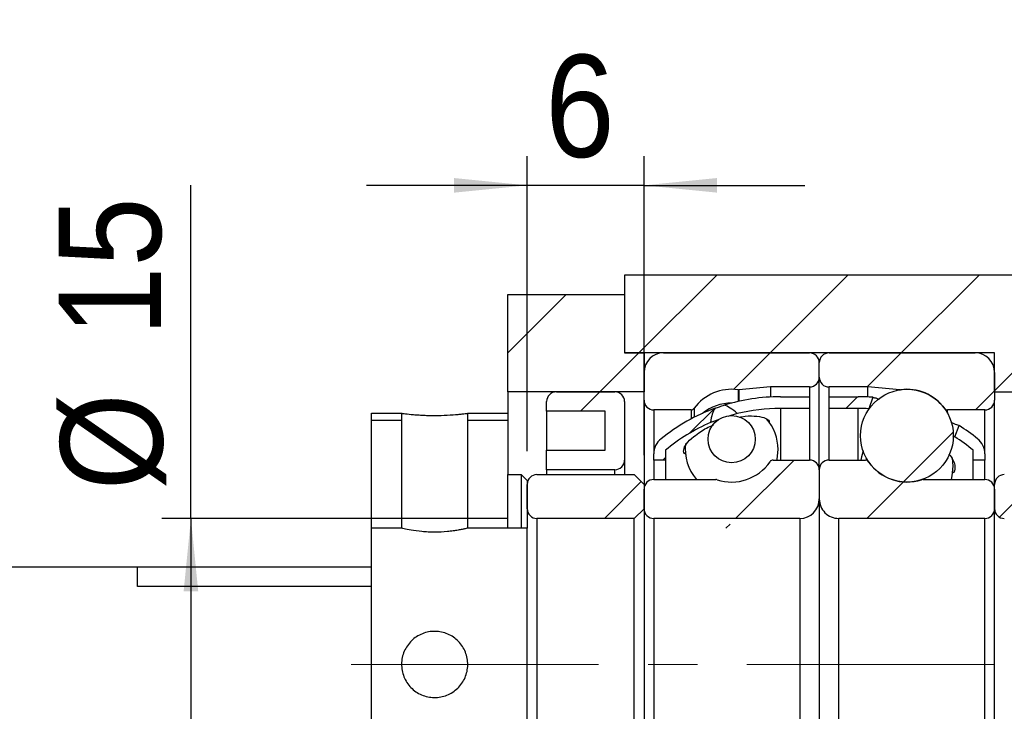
# Model space of a CAD drawing. Header units: millimetres. Extents: x 57 to 400, y 0 to 298.
# Tile 4 of 7: x 301 to 352, y 72 to 108. Entities that reach past the tile are written whole.
import ezdxf

# ---------------------------------------------------------------- set-up
doc = ezdxf.new("R2010")
doc.units = ezdxf.units.MM
doc.header["$LTSCALE"] = 1.5
doc.linetypes.add('CENTERX2', pattern=[20.319999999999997, 12.7, -2.54, 2.54, -2.54])
doc.layers.add('FORMAT', color=7, linetype='Continuous')
doc.styles.add('SLDTEXTSTYLE1', font='GOTHIC.TTF', dxfattribs={"width": 0.913})
doc.styles.get("Standard").update_dxf_attribs({"font": 'GOTHIC.TTF'})
doc.dimstyles.new('SLDDIMSTYLE0', dxfattribs={"dimtxt": 5.25, "dimasz": 3.75, "dimexe": 0, "dimexo": 0.0625, "dimgap": 1.3125, "dimtad": 1, "dimrnd": 1e-09, "dimzin": 12, "dimdsep": 46, "dimtxsty": 'SLDTEXTSTYLE1', "dimsah": 1, "dimcen": 0.09, "dimadec": 0, "dimazin": 3, "dimtfac": 1, "dimtofl": 0, "dimtmove": 0, "dimatfit": 3, "dimfxl": 0, "dimfrac": 2, "dimtolj": 1, "dimtzin": 12, "dimarcsym": 0})
doc.dimstyles.new('SLDDIMSTYLE1', dxfattribs={"dimtxt": 5.25, "dimasz": 3.75, "dimexe": 0, "dimexo": 0.0625, "dimgap": 1.3125, "dimtad": 1, "dimrnd": 1e-09, "dimzin": 12, "dimdsep": 46, "dimtxsty": 'SLDTEXTSTYLE1', "dimsah": 1, "dimcen": 0.09, "dimadec": 0, "dimazin": 3, "dimtfac": 1, "dimtmove": 0, "dimatfit": 0, "dimfxl": 0, "dimfrac": 2, "dimtolj": 1, "dimtzin": 12, "dimarcsym": 0})
doc.dimstyles.new('SLDDIMSTYLE2', dxfattribs={"dimtxt": 0.18, "dimasz": 3.75, "dimexe": 0, "dimexo": 0.0625, "dimgap": 0, "dimtad": 0, "dimtih": 1, "dimtoh": 1, "dimdec": 0, "dimrnd": 1e-09, "dimzin": 0, "dimdsep": 46, "dimtxsty": 'Standard', "dimsah": 1, "dimcen": 0.09, "dimadec": 0, "dimazin": 0, "dimtfac": 3.75, "dimtdec": 0, "dimtofl": 0, "dimtmove": 0, "dimatfit": 3, "dimfxl": 0, "dimfrac": 2, "dimtolj": 1, "dimtzin": 0, "dimarcsym": 0})
pattern_1 = [(45, (0, 0), (-3.367596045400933, 3.367596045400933), [])]

# ---------------------------------------------------------------- blocks, each defined once
blk = doc.blocks.new('_D_11')
at = {"layer": 'FORMAT', "color": 7}
for p, q in [((327.1370986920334, 85.35521383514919), (327.1370986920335, 100.5125487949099)), ((333.1370986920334, 85.15517241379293), (333.1370986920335, 100.5125487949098)), ((327.1370986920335, 99.01254879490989), (318.8870986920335, 99.01254879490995)), ((333.1370986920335, 99.01254879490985), (327.1370986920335, 99.01254879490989)), ((333.1370986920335, 99.01254879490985), (341.3870986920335, 99.01254879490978))]:
    blk.add_line(p, q, dxfattribs=at)
for points in [[(327.1370986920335, 99.01254879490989), (323.3870986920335, 99.38754879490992), (323.3870986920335, 98.63754879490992)], [(333.1370986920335, 99.01254879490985), (336.8870986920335, 98.63754879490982), (336.8870986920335, 99.38754879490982)]]:
    blk.add_solid(points, dxfattribs=at)
at = {"layer": 'FORMAT', "color": 7, "insert": (328.0643676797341, 105.7186032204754), "char_height": 5.25, "attachment_point": 1, "style": 'SLDTEXTSTYLE1'}
blk.add_mtext('6', dxfattribs=at)
blk = doc.blocks.new('_D_12')
at = {"layer": 'FORMAT', "color": 7}
for p, q in [((309.8723153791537, 81.90517241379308), (309.8723153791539, 99.02796554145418)), ((326.1370986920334, 81.90517241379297), (308.3723153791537, 81.9051724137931)), ((309.8723153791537, 81.90517241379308), (309.8723153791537, 66.90517241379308)), ((326.1370986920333, 66.90517241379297), (308.3723153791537, 66.9051724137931))]:
    blk.add_line(p, q, dxfattribs=at)
for points in [[(309.8723153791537, 81.90517241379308), (309.4973153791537, 78.15517241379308), (310.2473153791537, 78.15517241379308)], [(309.8723153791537, 66.90517241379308), (310.2473153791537, 70.65517241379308), (309.4973153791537, 70.65517241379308)]]:
    blk.add_solid(points, dxfattribs=at)
at = {"layer": 'FORMAT', "color": 7, "char_height": 5.25, "attachment_point": 1, "rotation": 90, "style": 'SLDTEXTSTYLE1'}
for s, insert in [('15', (303.0860524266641, 91.26963126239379)), ('%%c', (303.1662606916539, 83.35197516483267))]:
    blk.add_mtext(s, dxfattribs=dict(at, insert=insert))

msp = doc.modelspace()

# ---------------------------------------------------------------- hatches: boundary and pattern name
at = {"linetype": 'Continuous', "lineweight": 18}
h = msp.add_hatch(dxfattribs=at)
h.set_pattern_fill('ANSI31', scale=1.5, style=0)
h.set_pattern_definition(pattern_1)
h.paths.add_polyline_path([(351.1370986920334, 88.4051724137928), (357.1370986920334, 88.40517241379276), (357.1370986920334, 94.40517241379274), (332.1370986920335, 94.40517241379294), (332.1370986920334, 90.40517241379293), (351.1370986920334, 90.4051724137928)], flags=0)
h = msp.add_hatch(dxfattribs=at)
h.set_pattern_fill('ANSI31', scale=1.5, style=0)
h.set_pattern_definition(pattern_1)
h.paths.add_polyline_path([(333.1370986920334, 88.40517241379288), (333.1370986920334, 90.40517241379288), (332.1370986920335, 90.40517241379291), (332.1370986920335, 93.40517241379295), (326.1370986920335, 93.405172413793), (326.1370986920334, 88.40517241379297)], flags=0)
h = msp.add_hatch(dxfattribs=at)
h.set_pattern_fill('ANSI31', scale=1.5, style=0)
h.set_pattern_definition(pattern_1)
edge = h.paths.add_edge_path(flags=0)
edge.add_arc((341.6370986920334, 89.90517241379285), 0.4999999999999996, 1.628443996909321e-12, 90)
edge.add_line((341.6370986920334, 90.40517241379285), (334.1370986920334, 90.40517241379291))
edge.add_arc((334.1370986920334, 89.4051724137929), 1.000000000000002, 90, 179.9999999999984)
edge.add_line((333.1370986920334, 89.40517241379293), (333.1370986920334, 87.98017241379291))
edge.add_arc((333.6370986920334, 87.98017241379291), 0.5000000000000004, 180, 270.0000000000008)
edge.add_line((333.6370986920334, 87.48017241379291), (335.5544977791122, 87.4801724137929))
edge.add_arc((335.5544977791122, 87.6801724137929), 0.2000000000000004, 270.0000000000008, 323.786269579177)
edge.add_arc((337.6370986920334, 86.15517241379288), 2.38125, 82.10725288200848, 143.7862695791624, ccw=False)
edge.add_arc((337.9915537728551, 88.71196985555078), 0.2000000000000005, 262.107252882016, 274.9999999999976)
edge.add_line((338.0089849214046, 88.51273091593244), (339.6370986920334, 88.65517241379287))
edge.add_line((339.6370986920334, 88.65517241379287), (341.6370986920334, 88.65517241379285))
edge.add_arc((341.6370986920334, 89.15517241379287), 0.5000000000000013, 270.0000000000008, 360.0000000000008)
edge.add_line((342.1370986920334, 89.15517241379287), (342.1370986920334, 89.90517241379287))
h = msp.add_hatch(dxfattribs=at)
h.set_pattern_fill('ANSI31', scale=1.5, style=0)
h.set_pattern_definition(pattern_1)
edge = h.paths.add_edge_path(flags=0)
edge.add_arc((342.6370986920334, 89.90517241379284), 0.4999999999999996, 90, 179.9999999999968)
edge.add_line((342.1370986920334, 89.90517241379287), (342.1370986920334, 89.15517241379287))
edge.add_arc((342.6370986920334, 89.15517241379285), 0.5000000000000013, 179.9999999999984, 270.0000000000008)
edge.add_line((342.6370986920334, 88.65517241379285), (344.6370986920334, 88.65517241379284))
edge.add_line((344.6370986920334, 88.65517241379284), (346.2652124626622, 88.51273091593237))
edge.add_arc((346.2826436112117, 88.71196985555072), 0.2000000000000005, 265.0000000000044, 277.8927471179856)
edge.add_arc((346.6370986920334, 86.15517241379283), 2.38125, 36.213730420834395, 97.89274711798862, ccw=False)
edge.add_arc((348.7196996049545, 87.6801724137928), 0.2000000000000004, 216.2137304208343, 270.0000000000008)
edge.add_line((348.7196996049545, 87.48017241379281), (350.6370986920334, 87.4801724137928))
edge.add_arc((350.6370986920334, 87.9801724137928), 0.5000000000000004, 270.0000000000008, 359.9999999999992)
edge.add_line((351.1370986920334, 87.98017241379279), (351.1370986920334, 89.4051724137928))
edge.add_arc((350.1370986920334, 89.4051724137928), 1.000000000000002, 0, 90)
edge.add_line((350.1370986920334, 90.4051724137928), (342.6370986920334, 90.40517241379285))
h = msp.add_hatch(dxfattribs=at)
h.set_pattern_fill('ANSI31', scale=1.5, style=0)
h.set_pattern_definition(pattern_1)
edge = h.paths.add_edge_path(flags=0)
edge.add_arc((346.6370986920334, 86.15517241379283), 2.38125, 0, 360)
h = msp.add_hatch(dxfattribs=at)
h.set_pattern_fill('ANSI31', scale=1.5, style=0)
h.set_pattern_definition(pattern_1)
edge = h.paths.add_edge_path(flags=0)
edge.add_line((331.1370986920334, 87.40517241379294), (331.1370986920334, 85.40517241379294))
edge.add_line((331.1370986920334, 85.40517241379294), (328.1370986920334, 85.40517241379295))
edge.add_line((328.1370986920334, 85.40517241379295), (328.1370986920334, 84.40517241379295))
edge.add_line((328.1370986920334, 84.40517241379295), (331.6370986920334, 84.40517241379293))
edge.add_arc((331.6370986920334, 84.90517241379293), 0.5, 270.0000000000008, 360.0000000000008)
edge.add_line((332.1370986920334, 84.90517241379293), (332.1370986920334, 87.90517241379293))
edge.add_arc((331.6370986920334, 87.90517241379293), 0.5, 0, 89.99999999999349)
edge.add_line((331.6370986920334, 88.40517241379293), (328.6370986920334, 88.40517241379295))
edge.add_arc((328.6370986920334, 87.90517241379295), 0.5, 90, 180)
edge.add_line((328.1370986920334, 87.90517241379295), (328.1370986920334, 87.40517241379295))
edge.add_line((328.1370986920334, 87.40517241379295), (331.1370986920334, 87.40517241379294))
h = msp.add_hatch(dxfattribs=at)
h.set_pattern_fill('ANSI31', scale=1.5, style=0)
h.set_pattern_definition(pattern_1)
edge = h.paths.add_edge_path(flags=0)
edge.add_line((340.1370986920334, 87.55517241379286), (341.6370986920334, 87.55517241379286))
edge.add_line((341.6370986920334, 87.55517241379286), (341.6370986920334, 88.15517241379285))
edge.add_line((341.6370986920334, 88.15517241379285), (340.1370986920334, 88.15517241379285))
edge.add_arc((340.1370986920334, 78.38482357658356), 9.770348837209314, 89.99999999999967, 107.1712624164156)
edge.add_ellipse((342.0302436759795, 74.40517241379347), major_axis=(-5.052195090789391, 13.30561857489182), ratio=0.1633584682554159, start_angle=341.5030892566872, end_angle=353.5834239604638, ccw=False)
edge.add_arc((340.1370986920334, 78.38482357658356), 9.170348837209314, 89.9999999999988, 103.93543493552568, ccw=False)
h = msp.add_hatch(dxfattribs=at)
h.set_pattern_fill('ANSI31', scale=1.5, style=0)
h.set_pattern_definition(pattern_1)
edge = h.paths.add_edge_path(flags=0)
edge.add_line((342.6370986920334, 87.55517241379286), (344.1370986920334, 87.55517241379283))
edge.add_arc((344.1370986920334, 78.38482357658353), 9.170348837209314, 86.65296107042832, 89.9999999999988, ccw=False)
edge.add_line((344.6724969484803, 87.53952982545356), (344.8917630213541, 88.12598357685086))
edge.add_arc((344.1370986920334, 78.38482357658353), 9.770348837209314, 85.57004646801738, 89.99999999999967)
edge.add_line((344.1370986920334, 88.15517241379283), (342.6370986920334, 88.15517241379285))
edge.add_line((342.6370986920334, 88.15517241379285), (342.6370986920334, 87.55517241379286))
h = msp.add_hatch(dxfattribs=at)
h.set_pattern_fill('ANSI31', scale=1.5, style=0)
h.set_pattern_definition(pattern_1)
edge = h.paths.add_edge_path(flags=0)
edge.add_arc((340.1370986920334, 78.38482357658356), 9.770348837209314, 110.0524846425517, 128.8374465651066)
edge.add_arc((334.6370986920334, 85.21629623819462), 1.000000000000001, 128.837446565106, 180)
edge.add_line((333.6370986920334, 85.21629623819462), (333.6370986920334, 84.90517241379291))
edge.add_line((333.6370986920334, 84.90517241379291), (334.2370986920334, 84.90517241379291))
edge.add_line((334.2370986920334, 84.90517241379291), (334.2370986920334, 85.4051724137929))
edge.add_arc((340.1370986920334, 78.38482357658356), 9.170348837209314, 112.98582594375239, 130.0441664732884, ccw=False)
edge.add_ellipse((342.0302436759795, 74.40517241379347), major_axis=(-5.052195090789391, 13.30561857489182), ratio=0.1633584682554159, start_angle=5.703968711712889, end_angle=17.734815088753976, ccw=False)
h = msp.add_hatch(dxfattribs=at)
h.set_pattern_fill('ANSI31', scale=1.5, style=0)
h.set_pattern_definition(pattern_1)
h.paths.add_polyline_path([(319.1368986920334, 87.30527241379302), (319.1368986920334, 81.40507241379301), (320.6870986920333, 81.40507241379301), (320.6870986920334, 87.30527241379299)], flags=0)
h.paths.add_polyline_path([(320.6869986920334, 81.405172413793), (319.1369986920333, 81.40517241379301), (319.1369986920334, 87.30517241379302), (320.6869986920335, 87.305172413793)], flags=0)
h = msp.add_hatch(dxfattribs=at)
h.set_pattern_fill('ANSI31', scale=1.5, style=0)
h.set_pattern_definition(pattern_1)
h.paths.add_polyline_path([(324.0868986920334, 87.30527241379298), (324.0868986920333, 81.40507241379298), (327.1370986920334, 81.40507241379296), (327.1370986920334, 83.85521383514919), (326.8370401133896, 84.15527241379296), (326.1370986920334, 84.15527241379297), (326.1370986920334, 87.30527241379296)], flags=0)
h.paths.add_polyline_path([(327.1369986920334, 81.40517241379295), (324.0869986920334, 81.40517241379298), (324.0869986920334, 87.30517241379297), (326.1369986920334, 87.30517241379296), (326.1369986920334, 84.15517241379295), (326.8369986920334, 84.15517241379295), (327.1369986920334, 83.85517241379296)], flags=0)
h = msp.add_hatch(dxfattribs=at)
h.set_pattern_fill('ANSI31', scale=1.5, style=0)
h.set_pattern_definition(pattern_1)
edge = h.paths.add_edge_path(flags=0)
edge.add_arc((337.6370986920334, 85.97509607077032), 1.212841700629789, 0, 360)
h = msp.add_hatch(dxfattribs=at)
h.set_pattern_fill('ANSI31', scale=1.5, style=0)
h.set_pattern_definition(pattern_1)
edge = h.paths.add_edge_path(flags=0)
edge.add_arc((344.1370986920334, 78.38482357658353), 9.770348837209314, 51.16255343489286, 58.01464528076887)
edge.add_line((349.3124766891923, 86.67187244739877), (349.097768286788, 86.09760873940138))
edge.add_arc((344.1370986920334, 78.38482357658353), 9.170348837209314, 49.9558335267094, 57.25189447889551, ccw=False)
edge.add_line((350.0370986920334, 85.4051724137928), (350.0370986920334, 84.9051724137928))
edge.add_line((350.0370986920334, 84.9051724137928), (350.6370986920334, 84.9051724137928))
edge.add_line((350.6370986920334, 84.9051724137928), (350.6370986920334, 85.2162962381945))
edge.add_arc((349.6370986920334, 85.21629623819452), 1.000000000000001, 0, 51.16255343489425)
h = msp.add_hatch(dxfattribs=at)
h.set_pattern_fill('ANSI31', scale=1.5, style=0)
h.set_pattern_definition(pattern_1)
edge = h.paths.add_edge_path(flags=0)
edge.add_arc((333.6370986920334, 82.40517241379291), 0.4999999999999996, 179.9999999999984, 270.0000000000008)
edge.add_line((333.6370986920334, 81.90517241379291), (341.1370986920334, 81.90517241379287))
edge.add_arc((341.1370986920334, 82.90517241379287), 1, 270.0000000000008, 360)
edge.add_line((342.1370986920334, 82.90517241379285), (342.1370986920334, 84.40517241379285))
edge.add_arc((341.6370986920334, 84.40517241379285), 0.5000000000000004, 0, 90)
edge.add_line((341.6370986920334, 84.90517241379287), (339.7725966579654, 84.90517241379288))
edge.add_arc((339.7725966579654, 84.70517241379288), 0.2000000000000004, 90, 145.8235526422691)
edge.add_arc((337.6370986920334, 86.15517241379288), 2.381250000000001, 251.65026140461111, 325.8235526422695, ccw=False)
edge.add_arc((336.8244785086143, 83.7051724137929), 0.2000000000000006, 71.65026140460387, 90)
edge.add_line((336.8244785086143, 83.9051724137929), (333.6370986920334, 83.90517241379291))
edge.add_arc((333.6370986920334, 83.40517241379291), 0.5, 90, 180)
edge.add_line((333.1370986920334, 83.40517241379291), (333.1370986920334, 82.40517241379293))
h = msp.add_hatch(dxfattribs=at)
h.set_pattern_fill('ANSI31', scale=1.5, style=0)
h.set_pattern_definition(pattern_1)
edge = h.paths.add_edge_path(flags=0)
edge.add_arc((350.6370986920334, 82.4051724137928), 0.4999999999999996, 270.0000000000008, 360.0000000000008)
edge.add_line((351.1370986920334, 82.4051724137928), (351.1370986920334, 83.4051724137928))
edge.add_arc((350.6370986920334, 83.4051724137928), 0.5, 0, 90)
edge.add_line((350.6370986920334, 83.9051724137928), (347.4497188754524, 83.90517241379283))
edge.add_arc((347.4497188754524, 83.70517241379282), 0.2000000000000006, 90, 108.3497385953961)
edge.add_arc((346.6370986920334, 86.15517241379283), 2.381250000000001, 214.1764473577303, 288.3497385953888, ccw=False)
edge.add_arc((344.5016007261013, 84.70517241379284), 0.2000000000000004, 34.17644735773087, 90)
edge.add_line((344.5016007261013, 84.90517241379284), (342.6370986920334, 84.90517241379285))
edge.add_arc((342.6370986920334, 84.40517241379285), 0.5000000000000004, 90, 180)
edge.add_line((342.1370986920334, 84.40517241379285), (342.1370986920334, 82.90517241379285))
edge.add_arc((343.1370986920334, 82.90517241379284), 1, 179.9999999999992, 270.0000000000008)
edge.add_line((343.1370986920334, 81.90517241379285), (350.6370986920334, 81.9051724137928))
h = msp.add_hatch(dxfattribs=at)
h.set_pattern_fill('ANSI31', scale=1.5, style=0)
h.set_pattern_definition(pattern_1)
edge = h.paths.add_edge_path(flags=0)
edge.add_line((327.6370986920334, 81.90517241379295), (332.6370986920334, 81.90517241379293))
edge.add_line((332.6370986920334, 81.90517241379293), (333.1370986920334, 82.40517241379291))
edge.add_line((333.1370986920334, 82.40517241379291), (333.1370986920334, 83.65517241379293))
edge.add_line((333.1370986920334, 83.65517241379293), (332.6370986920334, 84.15517241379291))
edge.add_line((332.6370986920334, 84.15517241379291), (327.6370986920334, 84.15517241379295))
edge.add_arc((327.6370986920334, 83.65517241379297), 0.5, 90, 180)
edge.add_line((327.1370986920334, 83.65517241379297), (327.1370986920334, 82.40517241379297))
edge.add_arc((327.6370986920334, 82.40517241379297), 0.5, 180, 270.0000000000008)
h = msp.add_hatch(dxfattribs=at)
h.set_pattern_fill('ANSI31', scale=1.5, style=0)
h.set_pattern_definition(pattern_1)
edge = h.paths.add_edge_path(flags=0)
edge.add_line((351.6370986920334, 81.90517241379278), (356.6370986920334, 81.90517241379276))
edge.add_line((356.6370986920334, 81.90517241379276), (357.1370986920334, 82.40517241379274))
edge.add_line((357.1370986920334, 82.40517241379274), (357.1370986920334, 83.65517241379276))
edge.add_line((357.1370986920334, 83.65517241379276), (356.6370986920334, 84.15517241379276))
edge.add_line((356.6370986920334, 84.15517241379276), (351.6370986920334, 84.1551724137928))
edge.add_arc((351.6370986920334, 83.65517241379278), 0.5, 90, 179.9999999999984)
edge.add_line((351.1370986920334, 83.6551724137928), (351.1370986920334, 82.4051724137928))
edge.add_arc((351.6370986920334, 82.40517241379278), 0.5, 179.9999999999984, 270.0000000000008)

# ---------------------------------------------------------------- linework, layer by layer
at = {"color": 7, "linetype": 'Continuous', "lineweight": 25}
for p, q in [((332.1370993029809, 94.40517196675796), (332.1370993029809, 90.405173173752)), ((357.1370987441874, 94.40517196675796), (332.1370993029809, 94.40517196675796)), ((326.1370983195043, 88.40517284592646), (326.1370983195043, 93.40517180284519)), ((326.1370983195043, 93.40517180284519), (332.1370993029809, 93.40517180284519)), ((332.1370993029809, 93.40517180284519), (332.1370993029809, 90.405173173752)), ((332.1370993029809, 90.405173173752), (333.1370994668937, 90.405173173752)), ((351.1370986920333, 90.405173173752), (332.1370993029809, 90.405173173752)), ((333.1370994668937, 90.405173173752), (333.1370994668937, 88.40517284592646)), ((334.1370977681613, 90.405173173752), (341.6370989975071, 90.405173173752)), ((342.6370982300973, 90.405173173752), (350.1370986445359, 90.405173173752)), ((351.1370986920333, 88.40517284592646), (351.1370986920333, 90.405173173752)), ((342.1370990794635, 89.15517250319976), (342.1370990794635, 89.90517216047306)), ((333.1370994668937, 87.98017217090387), (333.1370994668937, 89.40517207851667)), ((342.1370990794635, 84.40517219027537), (342.1370990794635, 89.15517250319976)), ((351.1370986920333, 89.40517207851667), (351.1370986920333, 87.98017217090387)), ((339.6370986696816, 88.65517242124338), (338.0089847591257, 88.51273129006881)), ((341.6370989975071, 88.65517242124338), (339.6370986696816, 88.65517242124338)), ((339.6370986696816, 88.65517242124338), (339.6370986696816, 88.14237037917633)), ((344.6370985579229, 88.65517242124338), (342.6370982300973, 88.65517242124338)), ((346.2652124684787, 88.51273129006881), (344.6370985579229, 88.65517242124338)), ((344.6370985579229, 88.14237037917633), (344.6370985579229, 88.65517242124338)), ((333.1370994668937, 88.40517284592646), (326.1370983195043, 88.40517284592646)), ((326.1370983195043, 88.40517284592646), (326.1370983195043, 87.30527250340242)), ((328.6370977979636, 88.40517284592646), (331.637098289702, 88.40517284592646)), ((333.1370994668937, 87.98017217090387), (333.1370994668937, 83.65517253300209)), ((340.137098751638, 88.15517233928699), (341.6370989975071, 88.15517233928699)), ((341.6370989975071, 88.15517233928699), (341.6370989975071, 87.55517242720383)), ((342.6370982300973, 88.15517233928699), (344.1370984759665, 88.15517233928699)), ((342.6370982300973, 87.55517242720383), (342.6370982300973, 88.15517233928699)), ((344.891763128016, 88.12598375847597), (344.6724967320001, 87.5395299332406)), ((351.1370986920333, 88.40517284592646), (357.1370987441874, 88.40517284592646)), ((351.1370986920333, 83.65517253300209), (351.1370986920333, 87.98017217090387)), ((328.1370986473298, 87.40517268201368), (328.1370986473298, 87.90517276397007)), ((332.1370993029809, 87.90517276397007), (332.1370993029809, 84.90517227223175)), ((335.5544980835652, 87.48017208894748), (333.6370986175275, 87.48017208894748)), ((341.6370989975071, 87.55517242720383), (340.137098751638, 87.55517242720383)), ((341.6370989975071, 87.55517242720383), (341.6370989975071, 84.90517227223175)), ((344.1370984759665, 87.55517242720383), (342.6370982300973, 87.55517242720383)), ((342.6370982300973, 84.90517227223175), (342.6370982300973, 87.55517242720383)), ((350.6370986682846, 87.48017208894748), (348.7196996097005, 87.48017208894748)), ((319.136899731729, 87.30527250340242), (320.6870991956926, 87.30527250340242)), ((319.136899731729, 81.40507251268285), (319.136899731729, 87.30527250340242)), ((319.1370003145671, 87.30517285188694), (320.6869986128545, 87.30517285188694)), ((319.1370003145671, 81.40517262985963), (319.1370003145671, 87.30517285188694)), ((320.6869986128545, 87.30517285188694), (320.6869986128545, 81.40517262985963)), ((320.6870991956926, 87.30527250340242), (320.6870991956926, 81.40507251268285)), ((324.0868978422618, 81.40507251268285), (324.0868978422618, 87.30527250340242)), ((324.0868978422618, 87.30527250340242), (326.1370983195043, 87.30527250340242)), ((324.0869984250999, 81.40517262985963), (324.0869984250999, 87.30517285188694)), ((324.0869984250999, 87.30517285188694), (326.1369995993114, 87.30517285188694)), ((326.1369995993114, 87.30517285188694), (326.1369995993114, 84.15517261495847)), ((326.1370983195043, 87.30527250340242), (326.1370983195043, 84.15527226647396)), ((331.1370991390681, 87.40517268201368), (328.1370986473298, 87.40517268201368)), ((328.1370986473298, 87.40517268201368), (328.1370986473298, 85.40517235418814)), ((331.1370991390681, 85.40517235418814), (331.1370991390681, 87.40517268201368)), ((337.928619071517, 87.28526862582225), (337.4374954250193, 87.14680144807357)), ((319.1370003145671, 86.94832356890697), (320.6869986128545, 86.94832356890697)), ((324.0869984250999, 86.94832356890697), (326.1369995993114, 86.94832356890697)), ((349.0977683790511, 86.09760882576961), (349.3124766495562, 86.67187256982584)), ((328.1370986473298, 84.40517219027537), (328.1370986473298, 85.40517235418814)), ((328.1370986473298, 85.40517235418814), (331.1370991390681, 85.40517235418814)), ((333.6370986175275, 84.90517227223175), (333.6370986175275, 85.21629641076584)), ((334.2370994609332, 85.40517235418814), (334.2370994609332, 84.90517227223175)), ((349.0183486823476, 84.58097050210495), (348.9768561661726, 85.02356199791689)), ((350.0370986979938, 84.90517227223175), (350.0370986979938, 85.40517235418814)), ((350.6370986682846, 85.21629641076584), (350.6370986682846, 84.90517227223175)), ((332.1370993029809, 84.90517227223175), (332.1370993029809, 84.15517261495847)), ((334.2370994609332, 84.90517227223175), (333.6370986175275, 84.90517227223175)), ((333.6370986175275, 84.90517227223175), (333.6370986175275, 83.90517210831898)), ((334.2370994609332, 84.90517227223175), (334.2370994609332, 83.90517210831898)), ((339.7725967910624, 84.90517227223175), (341.6370989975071, 84.90517227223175)), ((342.6370982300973, 84.90517227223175), (344.5016009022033, 84.90517227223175)), ((350.6370986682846, 84.90517227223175), (350.0370986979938, 84.90517227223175)), ((350.0370986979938, 83.90517210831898), (350.0370986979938, 84.90517227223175)), ((350.6370986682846, 83.90517210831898), (350.6370986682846, 84.90517227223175)), ((326.1369995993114, 84.15517261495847), (326.8369984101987, 84.15517261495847)), ((326.1369995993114, 81.40517262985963), (326.1369995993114, 84.15517261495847)), ((326.1370983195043, 84.15527226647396), (326.837039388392, 84.15527226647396)), ((327.136997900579, 83.85517219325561), (326.8369984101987, 84.15517261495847)), ((326.8369984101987, 84.15517261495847), (326.8369984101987, 81.40517262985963)), ((327.137098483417, 83.85521410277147), (326.837039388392, 84.15527226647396)), ((327.637099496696, 84.15517261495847), (332.6370984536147, 84.15517261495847)), ((331.637098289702, 84.40517219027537), (328.1370986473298, 84.40517219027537)), ((328.1370986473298, 84.40517219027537), (328.1370986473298, 84.15517261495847)), ((333.1370994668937, 83.65517253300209), (332.6370984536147, 84.15517261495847)), ((342.1370990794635, 84.40517219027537), (342.1370990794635, 82.9051728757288)), ((327.136997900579, 83.85517219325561), (327.136997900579, 81.40517262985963)), ((327.137098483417, 83.85521410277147), (327.137098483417, 81.40507251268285)), ((327.137098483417, 82.40517279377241), (327.137098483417, 83.65517253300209)), ((333.1370994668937, 83.65517253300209), (333.1370994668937, 82.40517279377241)), ((333.6370986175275, 83.90517210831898), (336.8244784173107, 83.90517210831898)), ((347.4497188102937, 83.90517210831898), (350.6370986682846, 83.90517210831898)), ((351.1370986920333, 82.40517279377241), (351.1370986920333, 83.65517253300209)), ((333.1370994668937, 82.40517279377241), (333.1370994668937, 83.40517202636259)), ((351.1370986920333, 83.40517202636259), (351.1370986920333, 82.40517279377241)), ((342.1370990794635, 82.9051728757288), (342.1370990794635, 65.90517195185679)), ((332.6370984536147, 81.90517224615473), (327.637099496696, 81.90517224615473)), ((327.637099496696, 81.90517224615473), (327.637099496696, 66.90517258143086)), ((332.6370984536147, 81.90517224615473), (333.1370994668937, 82.40517279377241)), ((332.6370984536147, 66.90517258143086), (332.6370984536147, 81.90517224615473)), ((333.1370994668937, 82.40517279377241), (333.1370994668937, 66.40517203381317)), ((341.1370989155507, 81.90517224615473), (333.6370986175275, 81.90517224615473)), ((333.6370986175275, 81.90517224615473), (333.6370986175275, 66.90517258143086)), ((341.1370989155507, 81.90517224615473), (341.1370989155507, 66.90517258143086)), ((343.1370983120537, 66.90517258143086), (343.1370983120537, 81.90517224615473)), ((350.6370986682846, 81.90517224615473), (343.1370983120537, 81.90517224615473)), ((350.6370986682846, 66.90517258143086), (350.6370986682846, 81.90517224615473)), ((351.1370986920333, 66.40517203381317), (351.1370986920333, 82.40517279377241)), ((319.136899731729, 67.40527231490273), (319.136899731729, 81.40507251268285)), ((320.6870991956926, 81.40507251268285), (319.136899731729, 81.40507251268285)), ((320.6869986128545, 81.40517262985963), (319.1370003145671, 81.40517262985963)), ((327.137098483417, 81.40507251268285), (324.0868978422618, 81.40507251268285)), ((327.136997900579, 81.40517262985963), (324.0869984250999, 81.40517262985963)), ((327.137098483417, 67.40527231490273), (327.137098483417, 81.40507251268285)), ((307.1370989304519, 79.40517230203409), (270.1370984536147, 79.40517230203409)), ((307.1370989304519, 78.40517260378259), (307.1370989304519, 79.40517230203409)), ((319.136899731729, 79.40517230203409), (307.1370989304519, 79.40517230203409)), ((319.136899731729, 78.40517260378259), (307.1370989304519, 78.40517260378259))]:
    msp.add_line(p, q, dxfattribs=at)
at = {"color": 8, "linetype": 'Continuous', "lineweight": 25}
for p, q in [((337.9640903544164, 88.51386470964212), (337.9640903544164, 87.91045988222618)), ((338.0089847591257, 88.51273129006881), (338.0089847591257, 87.92059080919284)), ((341.6370989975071, 88.65517242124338), (341.6370989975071, 88.15517233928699)), ((342.6370982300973, 88.15517233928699), (342.6370982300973, 88.65517242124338)), ((346.2652124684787, 88.50720389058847), (346.2652124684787, 88.51273129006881)), ((333.6370986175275, 87.48017208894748), (333.6370986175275, 85.21629641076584)), ((335.5544980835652, 87.48017208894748), (335.5544980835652, 87.01381417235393)), ((335.7158618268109, 87.5620129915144), (335.7158618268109, 87.09759501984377)), ((340.137098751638, 87.55517242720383), (340.137098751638, 84.90517227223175)), ((344.1370984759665, 84.90517227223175), (344.1370984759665, 87.55517242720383)), ((348.7196996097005, 87.30978289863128), (348.7196996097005, 87.48017208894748)), ((350.6370986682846, 85.21629641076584), (350.6370986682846, 87.48017208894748)), ((331.637098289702, 84.15517261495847), (331.637098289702, 84.40517219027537))]:
    msp.add_line(p, q, dxfattribs=at)
at = {"color": 7, "linetype": 'Continuous', "lineweight": 25, "flags": 128}
for points in [[(339.9552682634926, 84.90517227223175), (339.966312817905, 84.95454820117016), (340.0183486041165, 85.44963835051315)], [(344.3896950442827, 85.36807125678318), (344.3078848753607, 85.07606065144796), (344.2780215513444, 84.90517227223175)], [(348.9204401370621, 83.90517210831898), (348.9663126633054, 84.08588128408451), (349.0183486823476, 84.58097050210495)]]:
    msp.add_lwpolyline(points, dxfattribs=at)
at = {"color": 7, "linetype": 'Continuous', "lineweight": 25}
for centre, radius in [((346.6370986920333, 86.15517241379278), 2.381249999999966), ((337.6370986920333, 85.97509607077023), 1.212841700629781)]:
    msp.add_circle(centre, radius, dxfattribs=at)
for centre, radius, start, end in [((334.1370986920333, 89.4051724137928), 1, 90, 179.9999999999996), ((341.6370986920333, 89.9051724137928), 0.5, 1.831999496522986e-11, 90), ((342.6370986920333, 89.9051724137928), 0.5, 90, 179.9999999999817), ((350.1370986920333, 89.4051724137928), 1, 6.106664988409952e-13, 90), ((341.6370986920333, 89.1551724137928), 0.5, 270.0000000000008, 8.142219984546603e-13), ((342.6370986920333, 89.1551724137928), 0.5, 179.9999999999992, 270.0000000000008), ((337.6370986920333, 86.1551724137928), 2.38125000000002, 82.10725288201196, 143.7862695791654), ((337.991553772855, 88.71196985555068), 0.1999999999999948, 262.1072528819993, 274.9999999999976), ((346.2826436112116, 88.71196985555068), 0.1999999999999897, 265.000000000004, 277.8927471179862), ((346.6370986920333, 86.1551724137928), 2.38125000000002, 36.21373042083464, 97.89274711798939), ((328.6370986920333, 87.9051724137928), 0.5, 90, 179.9999999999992), ((331.6370986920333, 87.9051724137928), 0.5, 4.071109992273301e-13, 90), ((333.6370986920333, 87.9801724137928), 0.5, 179.9999999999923, 270.0000000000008), ((340.1370986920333, 78.38482357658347), 9.770348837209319, 90, 107.1712624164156), ((344.1370986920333, 78.38482357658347), 9.770348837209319, 85.57004646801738, 90), ((350.6370986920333, 87.9801724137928), 0.5, 270.0000000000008, 2.931199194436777e-11), ((340.1370986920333, 78.38482357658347), 9.770348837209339, 110.0524846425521, 128.8374465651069), ((335.5544977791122, 87.6801724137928), 0.2000000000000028, 270.0000000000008, 323.7862695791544), ((337.6370986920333, 85.4496380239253), 2.38125, 89.911565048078, 129.0627493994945), ((340.1370986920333, 78.38482357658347), 9.170348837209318, 90, 103.9354349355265), ((344.1370986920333, 78.38482357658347), 9.170348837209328, 86.65296107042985, 90), ((348.7196996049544, 87.6801724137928), 0.2000000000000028, 216.2137304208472, 270.0000000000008), ((337.6370986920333, 85.4496380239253), 2.381249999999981, 2.99189185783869e-13, 41.27388479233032), ((340.1370986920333, 78.38482357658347), 9.170348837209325, 112.9858259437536, 130.0441664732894), ((344.1370986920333, 78.38482357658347), 9.77034883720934, 51.16255343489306, 58.01464528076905), ((334.6370986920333, 85.2162962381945), 1.000000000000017, 128.8374465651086, 180.000000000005), ((344.1370986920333, 78.38482357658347), 9.170348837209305, 49.95583352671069, 57.25189447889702), ((349.6370986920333, 85.2162962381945), 1.000000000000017, 359.9999999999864, 51.16255343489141), ((337.6370986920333, 85.4496380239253), 2.381250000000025, 172.8440575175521, 220.4357154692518), ((331.6370986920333, 84.9051724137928), 0.5, 270.0000000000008, 4.071109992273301e-13), ((337.6370986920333, 86.1551724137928), 2.381250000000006, 251.6502614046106, 325.8235526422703), ((339.7725966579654, 84.7051724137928), 0.2000000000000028, 90, 145.8235526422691), ((341.6370986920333, 84.4051724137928), 0.5, 1.831999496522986e-11, 90), ((342.6370986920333, 84.4051724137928), 0.5, 90, 179.9999999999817), ((344.5016007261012, 84.7051724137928), 0.2000000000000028, 34.17644735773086, 90), ((346.6370986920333, 86.1551724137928), 2.381250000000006, 214.1764473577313, 288.349738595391), ((327.6370986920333, 83.6551724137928), 0.5, 90, 179.9999999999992), ((351.6370986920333, 83.6551724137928), 0.5, 90, 179.9999999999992), ((333.6370986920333, 83.4051724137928), 0.5, 90, 179.9999999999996), ((336.8244785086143, 83.7051724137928), 0.2000000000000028, 71.65026140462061, 90), ((347.4497188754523, 83.7051724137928), 0.2000000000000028, 90, 108.3497385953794), ((350.6370986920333, 83.4051724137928), 0.5, 4.071109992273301e-13, 90), ((341.1370986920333, 82.9051724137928), 1.000000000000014, 270.0000000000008, 6.106664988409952e-13), ((343.1370986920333, 82.9051724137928), 1.000000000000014, 179.9999999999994, 270.0000000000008), ((327.6370986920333, 82.4051724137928), 0.5000000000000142, 179.9999999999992, 270.0000000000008), ((333.6370986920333, 82.4051724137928), 0.5000000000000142, 179.9999999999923, 270.0000000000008), ((350.6370986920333, 82.4051724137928), 0.5000000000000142, 270.0000000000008, 2.931199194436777e-11), ((351.6370986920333, 82.4051724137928), 0.5000000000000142, 179.9999999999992, 270.0000000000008)]:
    msp.add_arc(centre, radius, start, end, dxfattribs=at)
for start_param, end_param in [(0.09955303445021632, 0.3095309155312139), (5.960353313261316, 6.171194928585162)]:
    msp.add_ellipse((342.0302436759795, 74.4051724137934), major_axis=(-5.052195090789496, 13.30561857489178), ratio=0.1633584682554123, start_param=start_param, end_param=end_param, dxfattribs=at)
for points, knots in [([(344.891763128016, 88.12598375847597), (344.9034785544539, 88.12294023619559), (344.9340615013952, 88.11499516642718), (345.0614020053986, 88.08462813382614), (345.2357250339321, 88.03753033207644), (345.2451385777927, 88.03498702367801)], [0, 0, 0, 0, 0.3700391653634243, 0.9659817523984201, 1, 1, 1, 1]), ([(320.6870986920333, 87.30527241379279), (320.6870986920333, 87.30527241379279), (320.6982267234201, 87.30379272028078), (320.7417170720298, 87.29817077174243), (320.7738693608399, 87.29405572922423), (320.90185955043, 87.27845427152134), (321.0265934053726, 87.26397350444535), (321.2641277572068, 87.24174301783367), (321.3498053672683, 87.23444666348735), (321.5337421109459, 87.22088755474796), (321.6332084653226, 87.21456664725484), (321.8387943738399, 87.20411412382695), (321.9447062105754, 87.19996287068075), (322.1627692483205, 87.19428180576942), (322.2754437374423, 87.19278592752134), (322.6082292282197, 87.19276962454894), (322.8320887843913, 87.19889271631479), (323.2412526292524, 87.21965343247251), (323.4306707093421, 87.23434914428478), (323.6659877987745, 87.25634489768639), (323.7378024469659, 87.26378158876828), (323.8612002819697, 87.27732955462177), (323.9135330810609, 87.28350382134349), (324.0420304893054, 87.29915630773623), (324.0868986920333, 87.30527241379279), (324.0868986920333, 87.30527241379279)], [0, 0, 0, 0, 0.06249999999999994, 0.06249999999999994, 0.1249999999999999, 0.1249999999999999, 0.2499999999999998, 0.2499999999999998, 0.3124999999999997, 0.3124999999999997, 0.3749999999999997, 0.3749999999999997, 0.4374999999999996, 0.4374999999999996, 0.4999999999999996, 0.4999999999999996, 0.6249999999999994, 0.6249999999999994, 0.7499999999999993, 0.7499999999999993, 0.8124999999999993, 0.8124999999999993, 0.8749999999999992, 0.8749999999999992, 1, 1, 1, 1]), ([(337.0516624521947, 87.01156782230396), (336.9158697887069, 86.96527691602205), (336.7452731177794, 86.90712153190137), (336.5881095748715, 86.84062657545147), (336.556046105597, 86.82706071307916)], [0, 0, 0, 0, 0.7959865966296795, 1, 1, 1, 1]), ([(338.0302682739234, 87.10348656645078), (338.0695253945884, 87.11239387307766), (338.3544134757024, 87.17703400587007), (338.8250937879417, 87.17954834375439), (339.3114928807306, 87.09688760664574), (339.5627292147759, 86.96651496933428), (339.5629840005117, 86.85965585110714), (339.5630259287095, 86.84207083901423)], [0, 0, 0, 0, 0.04752205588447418, 0.344866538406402, 0.6433198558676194, 0.9413037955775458, 1, 1, 1, 1]), ([(336.0367303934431, 86.35609740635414), (336.2399400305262, 86.48405062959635), (336.4460613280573, 86.61383721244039), (336.6933383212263, 86.7043277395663), (336.6968313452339, 86.70560600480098)], [0, 0, 0, 0, 0.9858740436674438, 0.9999999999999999, 0.9999999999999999, 0.9999999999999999, 0.9999999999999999]), ([(348.8984644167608, 86.84057886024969), (349.0012722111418, 86.7992542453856), (349.2396222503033, 86.70344707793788), (349.3103426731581, 86.67275401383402), (349.3123529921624, 86.67192364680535), (349.3124766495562, 86.67187256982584)], [0, 0, 0, 0, 0.4158321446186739, 0.9640670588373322, 1, 1, 1, 1]), ([(335.2893207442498, 85.19201869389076), (335.284585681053, 85.19354171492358), (335.1686604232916, 85.23082877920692), (335.1523033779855, 85.41425692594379), (335.2796724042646, 85.72782337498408), (335.6120574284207, 86.06777454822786), (335.9165360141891, 86.27449393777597), (336.0367303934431, 86.35609740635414)], [0, 0, 0, 0, 0.01153297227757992, 0.2823537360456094, 0.5529130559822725, 0.823510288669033, 0.9999999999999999, 0.9999999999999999, 0.9999999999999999, 0.9999999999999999]), ([(349.0977683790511, 86.09760882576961), (349.097124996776, 86.09790507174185), (349.0954576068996, 86.09867282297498), (349.0329667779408, 86.1249660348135), (348.994588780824, 86.14111369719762)], [0, 0, 0, 0, 0.385861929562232, 1, 1, 1, 1]), ([(348.7966925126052, 85.20164577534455), (348.872352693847, 85.10694066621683), (349.0296857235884, 84.91000429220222), (349.068735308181, 84.73189319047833), (349.0890062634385, 84.63943427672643)], [0, 0, 0, 0, 0.4808919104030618, 1, 1, 1, 1]), ([(349.0890062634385, 84.63943427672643), (349.1023066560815, 84.50088350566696), (349.118576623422, 84.33139854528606), (348.9912676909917, 84.23281998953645), (348.9680314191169, 84.21482755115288)], [0, 0, 0, 0, 0.8174812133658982, 1, 1, 1, 1]), ([(324.0868986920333, 81.4050724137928), (324.0868986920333, 81.4050724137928), (324.0419982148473, 81.39381340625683), (323.9144784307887, 81.36508758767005), (323.8612222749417, 81.35345381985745), (323.7376252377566, 81.32828380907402), (323.6675354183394, 81.31478564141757), (323.5107409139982, 81.28745235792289), (323.4236836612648, 81.273605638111), (323.2399329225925, 81.24828252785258), (323.1424258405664, 81.23664438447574), (322.8321233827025, 81.20698632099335), (322.6107742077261, 81.19551187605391), (322.274340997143, 81.19553730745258), (322.1637032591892, 81.1983242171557), (321.9453647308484, 81.20900156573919), (321.8368658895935, 81.2170129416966), (321.5292973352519, 81.24643930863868), (321.340614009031, 81.27396094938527), (321.0285555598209, 81.32837274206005), (320.9020404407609, 81.35550916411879), (320.7745247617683, 81.38423375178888), (320.7415107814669, 81.39202610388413), (320.6980199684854, 81.40239637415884), (320.6870986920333, 81.4050724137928), (320.6870986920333, 81.4050724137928)], [0, 0, 0, 0, 0.1250000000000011, 0.1250000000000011, 0.1875000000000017, 0.1875000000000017, 0.2500000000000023, 0.2500000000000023, 0.3125000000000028, 0.3125000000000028, 0.3750000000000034, 0.3750000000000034, 0.5000000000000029, 0.5000000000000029, 0.5625000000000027, 0.5625000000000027, 0.6250000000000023, 0.6250000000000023, 0.7500000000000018, 0.7500000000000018, 0.8750000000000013, 0.8750000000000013, 0.9375000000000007, 0.9375000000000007, 1, 1, 1, 1]), ([(324.0716680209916, 74.63221703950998), (324.0867196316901, 74.52053420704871), (324.0905259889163, 74.40921855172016), (324.0765401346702, 74.18729323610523), (324.0583396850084, 74.07544365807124), (324.0009228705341, 73.85987385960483), (323.962035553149, 73.75611042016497), (323.8640702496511, 73.5564780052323), (323.8046743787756, 73.4606813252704), (323.6033894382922, 73.19732946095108), (323.4330598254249, 73.04714661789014), (323.1466225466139, 72.88043109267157), (323.0443700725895, 72.83355402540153), (322.8331972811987, 72.76108351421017), (322.7252592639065, 72.73555400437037), (322.5046866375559, 72.7057032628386), (322.3910417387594, 72.70163267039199), (322.1687379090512, 72.71566768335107), (322.0590617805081, 72.73345282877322), (321.7345026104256, 72.81960475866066), (321.5321209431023, 72.91908090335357), (321.2665836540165, 73.12192024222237), (321.1858667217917, 73.19721470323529), (321.039538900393, 73.36294789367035), (320.9734884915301, 73.45441997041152), (320.8620132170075, 73.64598824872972), (320.8159209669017, 73.74653076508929), (320.7433442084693, 73.95740687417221), (320.7172860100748, 74.06745319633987), (320.6726644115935, 74.39763680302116), (320.6869936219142, 74.6264322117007), (320.7724090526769, 74.94839298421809), (320.8119817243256, 75.05428816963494), (320.9099857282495, 75.25397298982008), (320.9681502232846, 75.34795688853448), (321.1027552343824, 75.52440978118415), (321.1794561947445, 75.60670863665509), (321.3450119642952, 75.75280435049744), (321.4345555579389, 75.81762640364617), (321.7245258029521, 75.98657888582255), (321.9372756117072, 76.05973093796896), (322.2701747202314, 76.10474614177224), (322.3812417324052, 76.10870770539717), (322.6035741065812, 76.09489449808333), (322.7157195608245, 76.07668944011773), (323.038164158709, 75.99108219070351), (323.2424581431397, 75.89064150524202), (323.5936171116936, 75.62275250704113), (323.7439256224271, 75.45274329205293), (323.9111897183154, 75.16592899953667), (323.9583354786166, 75.06318661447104), (324.0307997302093, 74.8523861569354), (324.0566164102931, 74.74389987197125), (324.0716680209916, 74.63221703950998)], [0, 0, 0, 0, 0.03125000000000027, 0.03125000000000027, 0.06250000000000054, 0.06250000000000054, 0.09375000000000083, 0.09375000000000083, 0.1250000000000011, 0.1250000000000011, 0.1875000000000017, 0.1875000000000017, 0.218750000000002, 0.218750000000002, 0.2500000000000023, 0.2500000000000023, 0.2812500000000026, 0.2812500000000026, 0.3125000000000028, 0.3125000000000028, 0.3750000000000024, 0.3750000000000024, 0.4062500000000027, 0.4062500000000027, 0.4375000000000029, 0.4375000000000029, 0.4687500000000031, 0.4687500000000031, 0.5000000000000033, 0.5000000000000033, 0.5625000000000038, 0.5625000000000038, 0.593750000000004, 0.593750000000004, 0.6250000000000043, 0.6250000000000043, 0.6562500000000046, 0.6562500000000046, 0.6875000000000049, 0.6875000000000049, 0.7500000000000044, 0.7500000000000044, 0.7812500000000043, 0.7812500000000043, 0.8125000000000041, 0.8125000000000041, 0.8750000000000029, 0.8750000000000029, 0.9375000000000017, 0.9375000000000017, 0.9687500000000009, 0.9687500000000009, 1, 1, 1, 1])]:
    msp.add_open_spline(points, degree=3, knots=knots, dxfattribs=at)
msp.add_open_spline([(336.7870338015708, 87.56288337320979), (336.8638090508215, 87.59090695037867), (337.0181822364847, 87.64505906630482), (337.1741894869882, 87.69544237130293), (337.2526095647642, 87.71967434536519)], degree=3, dxfattribs=at)
at = {"layer": 'FORMAT', "color": 7, "linetype": 'CENTERX2', "lineweight": 18, "ltscale": 0.6666666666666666}
msp.add_line((318.1027048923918, 74.40517241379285), (357.9968849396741, 74.40517241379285), dxfattribs=at)

# ---------------------------------------------------------------- dimensions: what is measured, and where the dimension line sits
at = {"layer": 'FORMAT', "color": 7}
dim = msp.add_linear_dim(base=(327.1370986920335, 99.01254879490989), p1=(333.1370986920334, 83.65517241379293), p2=(327.1370986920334, 83.85521383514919), dimstyle='SLDDIMSTYLE1', dxfattribs=at)
dim.commit()
dim.dimension.update_dxf_attribs({"geometry": '_D_11', "text_midpoint": (330.0039510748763, 99.01254879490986), "dimtype": 160})
dim = msp.add_linear_dim(base=(309.8723153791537, 66.9051724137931), p1=(327.6370986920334, 81.90517241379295), p2=(327.6370986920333, 66.90517241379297), angle=90.0000000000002, text='%%c<>', dimstyle='SLDDIMSTYLE0', dxfattribs=at)
dim.commit()
dim.dimension.update_dxf_attribs({"geometry": '_D_12', "text_midpoint": (309.8723153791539, 91.1899703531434), "dimtype": 160})

# ---------------------------------------------------------------- leaders
msp.add_leader([(373.392741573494, 74.4422056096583), (373.392741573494, 138.4531738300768), (324.8471213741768, 138.4531738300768)], dimstyle='SLDDIMSTYLE2', dxfattribs=at)

doc.saveas('drawing.dxf')
